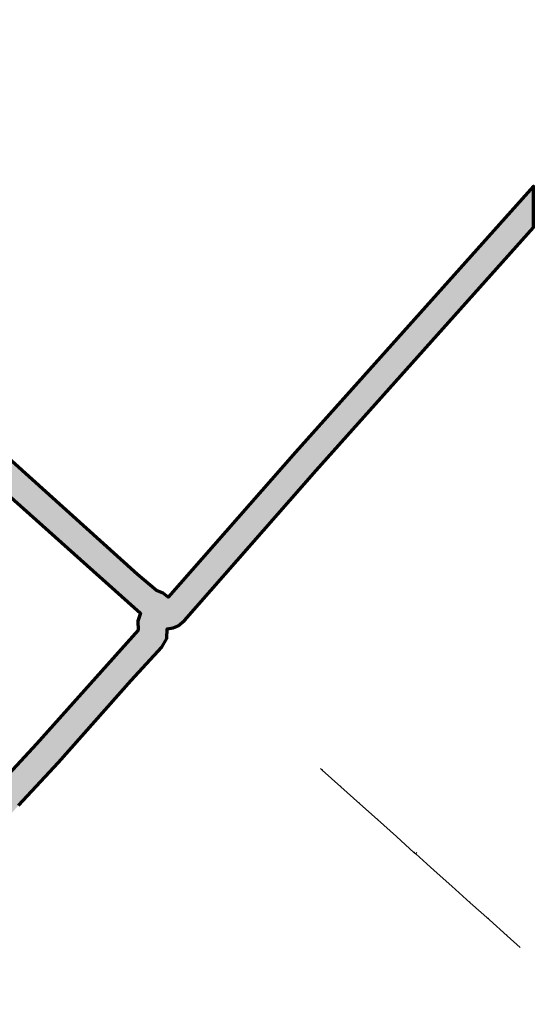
# Model space of a CAD drawing. Extents: x 101660 to 104160, y 476491 to 478824.
# Tile 14 of 15: x 103414 to 104160, y 476491 to 477921. Entities that reach past the tile are written whole.
import ezdxf
from ezdxf.lldxf.tags import DXFTag

# ---------------------------------------------------------------- set-up
doc = ezdxf.new("R2010")
doc.units = 0
doc.header["$LTSCALE"] = 0.5
doc.layers.add('B-WE-KL-ET_LS-G', color=190, linetype='KL-LS-N', lineweight=18)
doc.layers.add('B-WE-OG-INFO_EIS VOORZORGSMAATREGEL-GV', color=7, linetype='Continuous', lineweight=70, true_color=0xfa194b)
doc.layers.add('B-WE-OG-INFO_EIS VOORZORGSMAATREGEL-V', color=7, linetype='Continuous', lineweight=18, true_color=0xfa194b, transparency=0.8)
tags = doc.linetypes.add('KL-LS-N', pattern='A,4,-1,[103,NLCS.SHX,S=0.75,R=0,X=0,Y=0],-1,4,-1,["L",Standard,S=1,R=0,X=0,Y=-0.5],-2', length=13).pattern_tags.tags
tags[18] = DXFTag(74, 10)

msp = doc.modelspace()

# ---------------------------------------------------------------- hatches: boundary and pattern name
at = {"layer": 'B-WE-OG-INFO_EIS VOORZORGSMAATREGEL-V'}
msp.add_hatch(color=256, dxfattribs=at).paths.add_polyline_path([(104160.5, 477619), (104160.5, 477679), (103815, 477292.7), (103629.8, 477082.1), (103622.7, 477087.9), (103612.9, 477091.8), (103585.5, 477115.2), (102908.9, 477724.3), (102901.1, 477729.5), (102886.5, 477736), (102868.9, 477740.7), (102798.2, 477806.2), (102271.1, 478277.6), (102241.4, 478301.7), (102133, 478398.2), (102103.4, 478427.7), (101901.1, 478609.4), (101660.5, 478824.1), (101660.5, 478770.5), (101874.4, 478579.6), (102076, 478398.6), (102106.4, 478368.4), (102215.1, 478271.6), (102244.5, 478247.7), (102771.5, 477776.4), (102843.9, 477709.4), (102854, 477703.5), (102879.4, 477695.7), (102888.4, 477689.1), (102983, 477602.7), (103183.4, 477424.6), (103359.7, 477264.2), (103589.9, 477058.8), (103585.6, 477047.4), (103586.5, 477034.2), (103438.6, 476869.4), (103379.9, 476806.4), (103182.6, 476583.9), (103098.3, 476491.1), (103154.7, 476491.1), (103190.3, 476530.6), (103204.2, 476544.3), (103412.2, 476779.7), (103470.7, 476842), (103576, 476961.3), (103620.6, 477009.5), (103628, 477022.4), (103628.4, 477036.5), (103637.3, 477037.7), (103644.6, 477040.6), (103653.7, 477048.3), (103844.8, 477266.1)])

# ---------------------------------------------------------------- linework, layer by layer
at = {"layer": 'B-WE-KL-ET_LS-G', "flags": 128}
for points in [[(103851.2, 476833.4), (103853.4, 476831.3), (103880.6, 476807), (103908.4, 476782.1), (103933.9, 476759.3), (103961.5, 476734.6), (103987.5, 476711.2), (103989.3, 476709.7), (103991.2, 476711.7)], [(103852.8, 476831.8), (103853.9, 476831.9), (103854, 476830.8)], [(103879.8, 476807.5), (103880.9, 476807.7), (103881, 476806.6)], [(103906.6, 476783.7), (103907.8, 476783.6), (103908, 476782.4)], [(103933.1, 476759.9), (103934.3, 476760.1), (103934.4, 476758.8)], [(103959.7, 476736), (103960.7, 476736.1), (103960.9, 476735.1)], [(103986.7, 476711.9), (103987.7, 476711.9), (103987.8, 476711)], [(103991.3, 476711.6), (103989.5, 476709.6), (104016.6, 476685.2), (104041.9, 476662.6), (104068.7, 476638.6), (104096.6, 476613.7), (104122.3, 476590.7), (104141.3, 476573.6)], [(104013.5, 476687.9), (104014.6, 476688), (104014.7, 476686.9)], [(104040.4, 476664.1), (104041.2, 476664), (104041.3, 476663.2)], [(104067.1, 476640.1), (104068.1, 476640), (104068.2, 476639)], [(104094, 476616.1), (104095.1, 476616), (104095.1, 476614.9)], [(104120.7, 476592.1), (104121.8, 476592.1), (104121.9, 476591)]]:
    msp.add_lwpolyline(points, dxfattribs=at)
at = {"layer": 'B-WE-OG-INFO_EIS VOORZORGSMAATREGEL-GV', "flags": 128}
for points in [[(103412.2, 476779.7), (103470.7, 476842), (103576, 476961.3), (103620.6, 477009.5), (103628, 477022.4), (103628.4, 477036.5), (103637.3, 477037.7), (103644.6, 477040.6), (103653.7, 477048.3), (103844.8, 477266.1), (104160.5, 477619), (104160.5, 477679), (103815, 477292.7), (103629.8, 477082.1), (103622.7, 477087.9), (103612.9, 477091.8), (103585.5, 477115.2), (102908.9, 477724.3)], [(103359.7, 477264.2), (103589.9, 477058.8), (103585.6, 477047.4), (103586.5, 477034.2), (103438.6, 476869.4), (103379.9, 476806.4)]]:
    msp.add_lwpolyline(points, dxfattribs=at)

doc.saveas('drawing.dxf')
